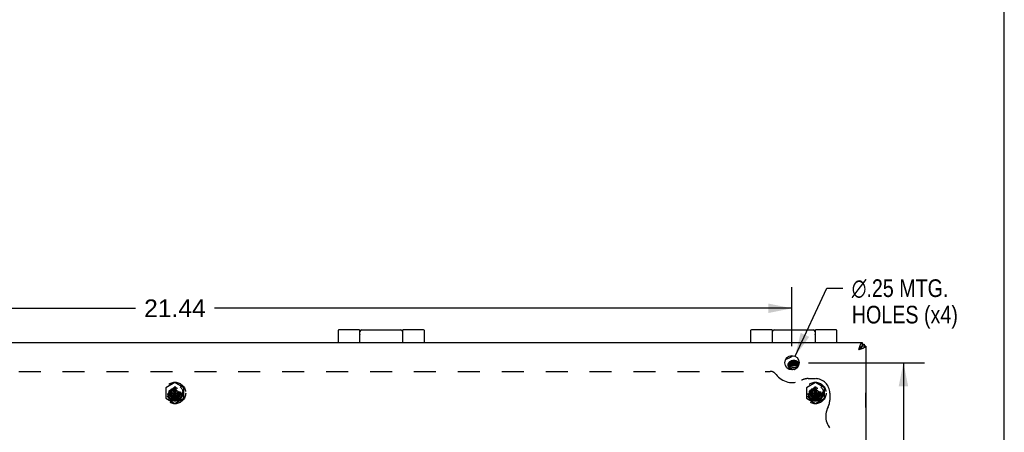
# Model space of a CAD drawing. Header units: inches. Extents: x 0 to 69.4, y 0 to 44.9.
# Tile 15 of 17: x 52.2 to 69.4, y 12.1 to 19.3. Entities that reach past the tile are written whole.
import ezdxf

# ---------------------------------------------------------------- set-up
doc = ezdxf.new("R2010")
doc.units = ezdxf.units.IN
doc.header["$LTSCALE"] = 3.814439
doc.header["$MEASUREMENT"] = 0
doc.linetypes.add('HIDDEN', pattern=[0.2, 0.1, -0.1])
doc.layers.get('0').update_dxf_attribs({"linetype": 'CONTINUOUS'})
for name, color, linetype in [('02___PRT_ALL_AXES', 7, 'CONTINUOUS'), ('06___PRT_ALL_SURFS', 7, 'CONTINUOUS'), ('DEFAULT_2', 8, 'HIDDEN'), ('DIMENSIONS', 7, 'CONTINUOUS')]:
    doc.layers.add(name, color=color, linetype=linetype)
doc.styles.get("Standard").update_dxf_attribs({"font": 'arial.ttf'})
doc.styles.add('TEXTSTYLE_1', font='gdt', dxfattribs={"width": 0.8})
doc.dimstyles.new('DIMSTYLE_1', dxfattribs={"dimtxt": 0.305971, "dimasz": 0.407961, "dimexe": 0.09, "dimexo": 0.07, "dimgap": 0.0375, "dimtad": 0, "dimtih": 1, "dimtoh": 1, "dimzin": 4, "dimdsep": 46, "dimtxsty": 'Standard', "dimblk": '_FILLED', "dimblk1": '_FILLED', "dimblk2": '_FILLED', "dimcen": 0.09, "dimazin": 1, "dimtfac": 1, "dimtofl": 0, "dimtmove": 0, "dimatfit": 3, "dimldrblk": '_FILLED', "dimfxl": 0, "dimtolj": 1, "dimtzin": 4, "dimarcsym": 0})
doc.dimstyles.new('DIMSTYLE_2', dxfattribs={"dimtxt": 0.305971, "dimasz": 0.407961, "dimexe": 0.09, "dimexo": 0.07, "dimgap": 0.09, "dimtad": 0, "dimtih": 1, "dimtoh": 1, "dimzin": 4, "dimdsep": 46, "dimtxsty": 'Standard', "dimblk": '_FILLED', "dimblk1": '_FILLED', "dimblk2": '_FILLED', "dimcen": 0.09, "dimazin": 1, "dimtfac": 1, "dimtofl": 0, "dimtmove": 0, "dimatfit": 1, "dimldrblk": '_FILLED', "dimfxl": 0, "dimtolj": 1, "dimtzin": 4, "dimarcsym": 0})

# ---------------------------------------------------------------- blocks, each defined once
blk = doc.blocks.new('_FILLED')
at = {"color": 0, "linetype": 'ByBlock'}
blk.add_solid([(0, 0), (-1, 0.2), (-1, -0.2)], dxfattribs=at)
blk = doc.blocks.new('*D11')
at = {"layer": 'DIMENSIONS', "color": 2, "linetype": 'Continuous'}
for p, q in [((44.227, 13.594), (44.227, 14.62)), ((65.665, 13.594), (65.665, 14.62)), ((44.227, 14.253), (54.259, 14.253)), ((65.665, 14.253), (55.634, 14.253))]:
    blk.add_line(p, q, dxfattribs=at)
at = {"layer": 'DIMENSIONS', "color": 2, "linetype": 'Continuous', "xscale": 0.4079614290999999, "yscale": 0.4079614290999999, "zscale": 0.4079614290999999, "rotation": 180}
blk.add_blockref('_FILLED', (44.227, 14.253), dxfattribs=at)
at = {"layer": 'DIMENSIONS', "color": 2, "linetype": 'Continuous', "xscale": 0.4079614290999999, "yscale": 0.4079614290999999, "zscale": 0.4079614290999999}
blk.add_blockref('_FILLED', (65.665, 14.253), dxfattribs=at)
at = {"layer": 'DIMENSIONS', "color": 2, "linetype": 'Continuous', "insert": (54.946, 14.406), "char_height": 0.306, "width": 1.06919, "attachment_point": 2, "line_spacing_factor": 0.9}
blk.add_mtext('21.44', dxfattribs=at)
blk = doc.blocks.new('*D12')
at = {"layer": 'DIMENSIONS', "color": 2, "linetype": 'Continuous'}
for p, q in [((65.951, 13.308), (67.968, 13.308)), ((67.601, 13.308), (67.601, 9.464)), ((67.601, 5.008), (67.601, 8.852)), ((65.951, 5.008), (67.968, 5.008))]:
    blk.add_line(p, q, dxfattribs=at)
at = {"layer": 'DIMENSIONS', "color": 2, "linetype": 'Continuous', "xscale": 0.4079614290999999, "yscale": 0.4079614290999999, "zscale": 0.4079614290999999}
for p, rotation in [((67.601, 13.308), 90), ((67.601, 5.008), 270)]:
    blk.add_blockref('_FILLED', p, dxfattribs=dict(at, rotation=rotation))
at = {"layer": 'DIMENSIONS', "color": 2, "linetype": 'Continuous', "insert": (67.601, 9.311), "char_height": 0.306, "width": 0.83147, "attachment_point": 2, "line_spacing_factor": 0.9}
blk.add_mtext('8.30', dxfattribs=at)
blk = doc.blocks.new('*D14')
at = {"layer": 'DIMENSIONS', "color": 2, "linetype": 'Continuous'}
for p, q in [((65.718, 13.421), (66.268, 14.602)), ((66.268, 14.602), (66.551, 14.602))]:
    blk.add_line(p, q, dxfattribs=at)
at = {"layer": 'DIMENSIONS', "color": 2, "linetype": 'Continuous', "xscale": 0.4079614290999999, "yscale": 0.4079614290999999, "zscale": 0.4079614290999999, "rotation": 245.0159855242}
blk.add_blockref('_FILLED', (65.718, 13.421), dxfattribs=at)
at = {"layer": 'DIMENSIONS', "color": 2, "linetype": 'Continuous', "insert": (66.704, 14.755), "char_height": 0.30597, "width": 2.30104, "attachment_point": 1, "line_spacing_factor": 0.9, "style": 'TEXTSTYLE_1'}
blk.add_mtext('{\\fgdt;n}\\fArial;.25 MTG.\\PHOLES (x4)', dxfattribs=at)

msp = doc.modelspace()

# ---------------------------------------------------------------- linework, layer by layer
at = {"color": 7, "linetype": 'Continuous'}
for p, q in [((69.3534, 0), (69.3534, 44.8758)), ((57.7797, 13.8655), (57.7797, 13.6581)), ((58.1547, 13.8785), (58.1547, 13.6581)), ((58.9047, 13.6581), (58.9047, 13.8785)), ((59.2797, 13.6581), (59.2797, 13.8655)), ((64.9464, 13.8655), (64.9464, 13.6581)), ((65.3214, 13.8785), (65.3214, 13.6581)), ((66.0714, 13.6581), (66.0714, 13.8785)), ((66.4464, 13.6581), (66.4464, 13.8655)), ((58.1597, 13.6581), (58.1597, 13.8485)), ((58.8997, 13.8485), (58.8997, 13.6581)), ((65.3264, 13.6581), (65.3264, 13.8485)), ((66.0664, 13.8485), (66.0664, 13.6581)), ((66.865, 13.5767), (66.8264, 13.5381)), ((66.8864, 13.6581), (66.8864, 13.5981)), ((66.8864, 13.6286), (66.9164, 13.6286)), ((66.9464, 13.5981), (66.8864, 13.5981)), ((65.6424, 13.1873), (65.6424, 13.1862)), ((65.6424, 13.1871), (65.6424, 13.1863)), ((65.6424, 13.1863), (65.6424, 13.1862)), ((65.6424, 13.1862), (65.6424, 13.1853)), ((65.6979, 13.2276), (65.6963, 13.2276)), ((66.9504, 12.7861), (66.9464, 12.7861)), ((66.9504, 12.5301), (66.9504, 12.7861)), ((66.9504, 12.5301), (66.9464, 12.5301))]:
    msp.add_line(p, q, dxfattribs=at)
at = {"color": 3, "linetype": 'Continuous'}
for p, q in [((43.0064, 13.6581), (66.8864, 13.6581)), ((66.9164, 13.6286), (66.9164, 13.5981)), ((66.9464, 13.5981), (66.9464, 4.7181))]:
    msp.add_line(p, q, dxfattribs=at)
at = {"color": 7, "linetype": 'Continuous'}
for points in [[(58.1547, 13.8086), (58.1548, 13.808), (58.1548, 13.8074), (58.1548, 13.8069), (58.1548, 13.8063), (58.1548, 13.8057), (58.1549, 13.8052), (58.1549, 13.8047), (58.155, 13.8042), (58.155, 13.8038), (58.1551, 13.8033), (58.1552, 13.8029), (58.1552, 13.8025), (58.1553, 13.8021), (58.1554, 13.8018), (58.1555, 13.8014), (58.1556, 13.8011), (58.1556, 13.8007), (58.1557, 13.8004), (58.1558, 13.8001), (58.1559, 13.7998), (58.156, 13.7996), (58.1561, 13.7993), (58.1562, 13.7991), (58.1563, 13.799)], [(58.9032, 13.799), (58.9032, 13.7991), (58.9033, 13.7993), (58.9035, 13.7996), (58.9035, 13.7998), (58.9036, 13.8001), (58.9037, 13.8004), (58.9038, 13.8007), (58.9039, 13.8011), (58.904, 13.8014), (58.9041, 13.8018), (58.9042, 13.8021), (58.9042, 13.8025), (58.9043, 13.8029), (58.9044, 13.8033), (58.9044, 13.8038), (58.9045, 13.8042), (58.9045, 13.8047), (58.9046, 13.8052), (58.9046, 13.8057), (58.9047, 13.8063), (58.9047, 13.8069), (58.9047, 13.8074), (58.9047, 13.808), (58.9047, 13.8086)], [(65.3214, 13.8086), (65.3214, 13.808), (65.3214, 13.8074), (65.3215, 13.8069), (65.3215, 13.8063), (65.3215, 13.8057), (65.3216, 13.8052), (65.3216, 13.8047), (65.3217, 13.8042), (65.3217, 13.8038), (65.3218, 13.8033), (65.3218, 13.8029), (65.3219, 13.8025), (65.322, 13.8021), (65.3221, 13.8018), (65.3221, 13.8014), (65.3222, 13.8011), (65.3223, 13.8007), (65.3224, 13.8004), (65.3225, 13.8001), (65.3226, 13.7998), (65.3227, 13.7996), (65.3228, 13.7993), (65.3229, 13.7991), (65.3229, 13.799)], [(66.0699, 13.799), (66.0699, 13.7991), (66.07, 13.7993), (66.0701, 13.7996), (66.0702, 13.7998), (66.0703, 13.8001), (66.0704, 13.8004), (66.0705, 13.8007), (66.0706, 13.8011), (66.0707, 13.8014), (66.0708, 13.8018), (66.0708, 13.8021), (66.0709, 13.8025), (66.071, 13.8029), (66.071, 13.8033), (66.0711, 13.8038), (66.0712, 13.8042), (66.0712, 13.8047), (66.0713, 13.8052), (66.0713, 13.8057), (66.0713, 13.8063), (66.0714, 13.8069), (66.0714, 13.8074), (66.0714, 13.808), (66.0714, 13.8086)], [(66.8264, 13.5381), (66.8316, 13.5414), (66.8368, 13.5448), (66.8419, 13.5481), (66.8469, 13.5514), (66.8518, 13.5548), (66.8564, 13.5581), (66.8608, 13.5614), (66.865, 13.5648), (66.8688, 13.5681), (66.8724, 13.5714), (66.8756, 13.5748), (66.8784, 13.5781), (66.8808, 13.5814), (66.8828, 13.5848), (66.8844, 13.5881), (66.8855, 13.5914), (66.8862, 13.5948), (66.8864, 13.5981)], [(66.8264, 13.5381), (66.8297, 13.5433), (66.8331, 13.5485), (66.8364, 13.5536), (66.8397, 13.5586), (66.8431, 13.5635), (66.8464, 13.5681), (66.8497, 13.5725), (66.8531, 13.5767), (66.8564, 13.5805), (66.8598, 13.5841), (66.8631, 13.5873), (66.8664, 13.5901), (66.8697, 13.5925), (66.8731, 13.5945), (66.8764, 13.5961), (66.8798, 13.5972), (66.8831, 13.5979), (66.8864, 13.5981)], [(66.8864, 13.5981), (66.8846, 13.5979), (66.8828, 13.5975), (66.881, 13.5967), (66.8793, 13.5956), (66.8775, 13.5942), (66.8757, 13.5925), (66.8739, 13.5905), (66.8721, 13.5882), (66.8703, 13.5857), (66.8685, 13.5829), (66.8668, 13.5799), (66.865, 13.5767)], [(66.8864, 13.5981), (66.8862, 13.5963), (66.8858, 13.5945), (66.885, 13.5927), (66.8839, 13.591), (66.8825, 13.5892), (66.8808, 13.5874), (66.8788, 13.5856), (66.8765, 13.5838), (66.874, 13.582), (66.8712, 13.5802), (66.8682, 13.5785), (66.865, 13.5767)], [(65.5563, 13.369), (65.5622, 13.3708), (65.5703, 13.3736), (65.5783, 13.3765), (65.5859, 13.3794), (65.5932, 13.3824), (65.6003, 13.3854), (65.6074, 13.3885), (65.6146, 13.3917), (65.6219, 13.3951), (65.6294, 13.3987), (65.6372, 13.4026), (65.6452, 13.4067), (65.6532, 13.4111), (65.6612, 13.4157), (65.6691, 13.4205), (65.6767, 13.4256), (65.684, 13.4308)], [(65.6964, 13.346), (65.6875, 13.3457), (65.6787, 13.3448), (65.67, 13.3434), (65.6615, 13.3413), (65.6532, 13.3387), (65.6453, 13.3355), (65.6378, 13.3319), (65.6307, 13.3277), (65.6242, 13.3231), (65.6181, 13.318), (65.6127, 13.3126), (65.608, 13.3068), (65.6039, 13.3008), (65.6005, 13.2945), (65.5978, 13.2879), (65.5959, 13.2813), (65.5947, 13.2745), (65.5944, 13.2677), (65.5948, 13.2609), (65.596, 13.2541), (65.5979, 13.2474), (65.6006, 13.2409), (65.6041, 13.2346), (65.6082, 13.2286), (65.613, 13.2228), (65.6184, 13.2174), (65.6188, 13.2172)], [(65.6964, 13.3439), (65.689, 13.3437), (65.6816, 13.3429), (65.6744, 13.3417), (65.6673, 13.34), (65.6604, 13.3378), (65.6538, 13.3352), (65.6476, 13.3321), (65.6417, 13.3287), (65.6362, 13.3248), (65.6312, 13.3206), (65.6267, 13.3161), (65.6227, 13.3113), (65.6193, 13.3062), (65.6165, 13.301), (65.6143, 13.2955), (65.6127, 13.29), (65.6117, 13.2844), (65.6114, 13.2788)], [(65.6956, 13.3439), (65.6936, 13.3438), (65.6916, 13.3436), (65.6896, 13.3434), (65.6876, 13.3432), (65.6856, 13.3429), (65.6836, 13.3426), (65.6816, 13.3422), (65.6796, 13.3418), (65.6777, 13.3414), (65.6757, 13.3409), (65.6738, 13.3404), (65.6719, 13.3398), (65.67, 13.3392), (65.6681, 13.3386), (65.6662, 13.3379), (65.6644, 13.3372), (65.6626, 13.3365), (65.6608, 13.3357), (65.659, 13.3349), (65.6573, 13.334), (65.6555, 13.3331), (65.6538, 13.3322), (65.6522, 13.3313), (65.6505, 13.3303), (65.6489, 13.3292), (65.6473, 13.3282), (65.6458, 13.3271), (65.6443, 13.326), (65.6428, 13.3249)], [(65.79, 13.2988), (65.7887, 13.3012), (65.7846, 13.3072), (65.7798, 13.3129), (65.7744, 13.3183), (65.7683, 13.3233), (65.7617, 13.3279), (65.7546, 13.3321), (65.7469, 13.3358), (65.739, 13.3389), (65.7307, 13.3415), (65.7222, 13.3435), (65.7136, 13.3449), (65.705, 13.3458), (65.6964, 13.346)], [(65.7614, 13.3208), (65.7563, 13.325), (65.7508, 13.3289), (65.7449, 13.3323), (65.7385, 13.3354), (65.7319, 13.338), (65.725, 13.3402), (65.7179, 13.3418), (65.7107, 13.343), (65.7036, 13.3437), (65.6964, 13.3439)], [(65.6114, 13.2788), (65.6118, 13.273), (65.6127, 13.2673), (65.6144, 13.2618), (65.6166, 13.2564), (65.619, 13.252)], [(65.6428, 13.3249), (65.6414, 13.3237), (65.64, 13.3225), (65.6386, 13.3213), (65.6373, 13.32), (65.636, 13.3187), (65.6348, 13.3174), (65.6336, 13.3161), (65.6324, 13.3148), (65.6313, 13.3134), (65.6302, 13.312), (65.6292, 13.3106), (65.6282, 13.3091), (65.6273, 13.3077), (65.6264, 13.3062), (65.6255, 13.3047), (65.6247, 13.3032), (65.624, 13.3017), (65.6233, 13.3002), (65.6226, 13.2986), (65.622, 13.297), (65.6215, 13.2955), (65.621, 13.2939), (65.6205, 13.2923), (65.6201, 13.2907), (65.6198, 13.2891), (65.6195, 13.2875), (65.6192, 13.2858), (65.619, 13.2842), (65.6189, 13.2826), (65.6188, 13.281), (65.6187, 13.2793), (65.6187, 13.2777), (65.6188, 13.2761), (65.6189, 13.2745), (65.6191, 13.2728), (65.6193, 13.2712), (65.6195, 13.2696), (65.6198, 13.2682)], [(65.6191, 13.3058), (65.619, 13.3053), (65.6189, 13.3037), (65.6188, 13.3021), (65.6187, 13.3004), (65.6187, 13.2988), (65.6188, 13.2972), (65.6189, 13.2955), (65.6191, 13.2939), (65.6193, 13.2923), (65.6196, 13.2907), (65.6198, 13.2894)], [(65.6415, 13.3026), (65.6401, 13.3014), (65.6387, 13.3002), (65.6374, 13.2989), (65.6361, 13.2976), (65.6349, 13.2963), (65.6337, 13.295), (65.6325, 13.2936), (65.6314, 13.2923), (65.6303, 13.2909), (65.6293, 13.2895), (65.6283, 13.288), (65.6273, 13.2866), (65.6264, 13.2851), (65.6256, 13.2836), (65.6248, 13.2821), (65.624, 13.2806), (65.6233, 13.2791), (65.6227, 13.2775), (65.6221, 13.2759), (65.6215, 13.2744), (65.621, 13.2728), (65.6205, 13.2712), (65.6201, 13.2696), (65.6198, 13.268), (65.6195, 13.2664), (65.6192, 13.2648), (65.619, 13.2631), (65.6189, 13.2615), (65.6188, 13.2599), (65.6187, 13.2583), (65.6187, 13.2566), (65.6188, 13.255), (65.6189, 13.2534), (65.6191, 13.2517), (65.6193, 13.2501), (65.6195, 13.2485), (65.6198, 13.247)], [(65.7235, 13.299), (65.7216, 13.2994), (65.7197, 13.2998), (65.7178, 13.3002), (65.7159, 13.3005), (65.7139, 13.3008), (65.7119, 13.301), (65.71, 13.3012), (65.708, 13.3014), (65.706, 13.3015), (65.704, 13.3016), (65.702, 13.3016), (65.7, 13.3016), (65.698, 13.3016), (65.696, 13.3015), (65.6939, 13.3014), (65.6919, 13.3012), (65.6899, 13.301), (65.6879, 13.3008), (65.6859, 13.3005), (65.6839, 13.3002), (65.682, 13.2998), (65.68, 13.2995), (65.678, 13.299), (65.6761, 13.2985), (65.6742, 13.298), (65.6722, 13.2975), (65.6703, 13.2969), (65.6684, 13.2963), (65.6666, 13.2956), (65.6647, 13.2949), (65.6629, 13.2942), (65.6611, 13.2934), (65.6593, 13.2926), (65.6576, 13.2917), (65.6558, 13.2909), (65.6541, 13.2899), (65.6525, 13.289), (65.6508, 13.288), (65.6492, 13.287), (65.6476, 13.286), (65.6461, 13.2849), (65.6445, 13.2838), (65.6431, 13.2826), (65.6416, 13.2815), (65.6402, 13.2803), (65.6388, 13.2791), (65.6375, 13.2778), (65.6362, 13.2765), (65.635, 13.2752), (65.6338, 13.2739), (65.6326, 13.2726), (65.6315, 13.2712), (65.6304, 13.2698), (65.6293, 13.2684), (65.6284, 13.2669), (65.6274, 13.2655), (65.6265, 13.264), (65.6257, 13.2625), (65.6248, 13.261), (65.6241, 13.2595), (65.6234, 13.258), (65.6227, 13.2564), (65.6221, 13.2549), (65.6215, 13.2533), (65.621, 13.2517), (65.6206, 13.2501), (65.6202, 13.2485), (65.6198, 13.2469), (65.6195, 13.2453), (65.6192, 13.2437), (65.619, 13.242), (65.6189, 13.2404), (65.6188, 13.2388), (65.6187, 13.2372), (65.6187, 13.2355), (65.6188, 13.2339), (65.6189, 13.2323), (65.619, 13.2306), (65.6192, 13.229), (65.6195, 13.2274), (65.6198, 13.2258), (65.6198, 13.2257)], [(65.7214, 13.2782), (65.7195, 13.2786), (65.7175, 13.279), (65.7156, 13.2793), (65.7136, 13.2796), (65.7117, 13.2798), (65.7097, 13.28), (65.7077, 13.2802), (65.7057, 13.2803), (65.7037, 13.2804), (65.7017, 13.2804), (65.6997, 13.2804), (65.6977, 13.2804), (65.6957, 13.2803), (65.6937, 13.2802), (65.6917, 13.28), (65.6897, 13.2798), (65.6877, 13.2795), (65.6857, 13.2793), (65.6837, 13.2789), (65.6817, 13.2786), (65.6797, 13.2782), (65.6778, 13.2777), (65.6758, 13.2773), (65.6739, 13.2767), (65.672, 13.2762), (65.6701, 13.2756), (65.6682, 13.275), (65.6663, 13.2743), (65.6645, 13.2736), (65.6627, 13.2728), (65.6609, 13.2721), (65.6591, 13.2713), (65.6573, 13.2704), (65.6556, 13.2695), (65.6539, 13.2686), (65.6522, 13.2677), (65.6506, 13.2667), (65.649, 13.2656), (65.6474, 13.2646), (65.6459, 13.2635), (65.6443, 13.2624), (65.6429, 13.2613), (65.6414, 13.2601), (65.64, 13.2589), (65.6387, 13.2577), (65.6373, 13.2564), (65.636, 13.2551), (65.6348, 13.2538), (65.6336, 13.2525), (65.6324, 13.2512), (65.6313, 13.2498), (65.6302, 13.2484), (65.6292, 13.247), (65.6282, 13.2455), (65.6273, 13.2441), (65.6264, 13.2426), (65.6255, 13.2411), (65.6247, 13.2396), (65.624, 13.2381), (65.6233, 13.2365), (65.6226, 13.235), (65.622, 13.2334), (65.6215, 13.2319), (65.621, 13.2303), (65.6205, 13.2287), (65.6201, 13.2271), (65.6198, 13.2255), (65.6195, 13.2239), (65.6192, 13.2222), (65.619, 13.2206), (65.6189, 13.219), (65.6188, 13.2174), (65.6187, 13.2157), (65.6187, 13.2141), (65.6188, 13.2125), (65.6189, 13.2108), (65.6191, 13.2092), (65.6193, 13.2076), (65.6195, 13.206), (65.6198, 13.2045)], [(65.7192, 13.2575), (65.7173, 13.2578), (65.7153, 13.2581), (65.7134, 13.2584), (65.7114, 13.2586), (65.7094, 13.2588), (65.7074, 13.259), (65.7055, 13.2591), (65.7035, 13.2592), (65.7014, 13.2592), (65.6994, 13.2592), (65.6974, 13.2591), (65.6954, 13.2591), (65.6934, 13.2589), (65.6914, 13.2588), (65.6894, 13.2585), (65.6874, 13.2583), (65.6854, 13.258), (65.6834, 13.2577), (65.6814, 13.2573), (65.6795, 13.2569), (65.6775, 13.2565), (65.6756, 13.256), (65.6736, 13.2555), (65.6717, 13.2549), (65.6698, 13.2543), (65.6679, 13.2537), (65.6661, 13.253), (65.6642, 13.2523), (65.6624, 13.2515), (65.6606, 13.2508), (65.6588, 13.2499), (65.6571, 13.2491), (65.6554, 13.2482), (65.6537, 13.2473), (65.652, 13.2463), (65.6504, 13.2453), (65.6488, 13.2443), (65.6472, 13.2432), (65.6457, 13.2422), (65.6442, 13.241), (65.6427, 13.2399), (65.6412, 13.2387), (65.6398, 13.2375), (65.6385, 13.2363), (65.6372, 13.235), (65.6359, 13.2338), (65.6346, 13.2325), (65.6334, 13.2311), (65.6323, 13.2298), (65.6312, 13.2284), (65.6301, 13.227), (65.6291, 13.2256), (65.6281, 13.2241), (65.6272, 13.2227), (65.6263, 13.2212), (65.6254, 13.2197), (65.6246, 13.2182), (65.6239, 13.2167), (65.6232, 13.2151), (65.6226, 13.2136), (65.622, 13.212), (65.6214, 13.2104), (65.6209, 13.2089), (65.6205, 13.2073), (65.6201, 13.2057), (65.6197, 13.204), (65.6194, 13.2024), (65.6192, 13.2008), (65.619, 13.1992), (65.6188, 13.1976), (65.6188, 13.1959), (65.6187, 13.1943), (65.6187, 13.1927), (65.6188, 13.1922)], [(65.6365, 13.1865), (65.6366, 13.1871), (65.6369, 13.1883), (65.6372, 13.1895), (65.6376, 13.1907), (65.638, 13.1919), (65.6384, 13.1931), (65.6389, 13.1942), (65.6394, 13.1954), (65.6399, 13.1965), (65.6405, 13.1976), (65.6412, 13.1987), (65.6419, 13.1998)], [(65.7727, 13.2576), (65.7729, 13.2582), (65.7732, 13.2597), (65.7735, 13.2611), (65.7737, 13.2625), (65.7739, 13.264), (65.774, 13.2654), (65.7741, 13.2669), (65.7741, 13.2683), (65.7741, 13.2698), (65.774, 13.2713), (65.7738, 13.2727), (65.7737, 13.2742), (65.7734, 13.2756), (65.7731, 13.277), (65.7728, 13.2785), (65.7724, 13.2799), (65.772, 13.2813), (65.7715, 13.2827), (65.7709, 13.2841), (65.7703, 13.2855), (65.7697, 13.2869), (65.769, 13.2883), (65.7683, 13.2896), (65.7675, 13.291), (65.7667, 13.2923), (65.7658, 13.2936), (65.7648, 13.2949), (65.7639, 13.2961), (65.7629, 13.2974), (65.7618, 13.2986), (65.7607, 13.2998), (65.7595, 13.301), (65.7583, 13.3022), (65.7571, 13.3033), (65.7558, 13.3044), (65.7545, 13.3055), (65.7532, 13.3065), (65.7518, 13.3076), (65.7503, 13.3086), (65.7489, 13.3095), (65.7474, 13.3105), (65.7458, 13.3114), (65.7443, 13.3123), (65.7427, 13.3131), (65.741, 13.314), (65.7394, 13.3147), (65.7377, 13.3155), (65.736, 13.3162), (65.7342, 13.3169), (65.7325, 13.3175), (65.7307, 13.3182), (65.7288, 13.3187), (65.727, 13.3193), (65.7252, 13.3198), (65.7233, 13.3202), (65.7214, 13.3207), (65.7195, 13.3211), (65.7175, 13.3214), (65.7156, 13.3217), (65.7137, 13.322), (65.7117, 13.3222), (65.7097, 13.3224), (65.7077, 13.3226), (65.7057, 13.3227), (65.7037, 13.3228), (65.7017, 13.3228), (65.6997, 13.3228), (65.6977, 13.3228), (65.6957, 13.3227), (65.6937, 13.3226), (65.6917, 13.3224), (65.6897, 13.3222), (65.6877, 13.322), (65.6857, 13.3217), (65.6837, 13.3214), (65.6817, 13.321), (65.6798, 13.3206), (65.6778, 13.3202), (65.6759, 13.3197), (65.6739, 13.3192), (65.672, 13.3186), (65.6701, 13.318), (65.6682, 13.3174), (65.6664, 13.3167), (65.6645, 13.316), (65.6627, 13.3153), (65.6609, 13.3145), (65.6591, 13.3137), (65.6574, 13.3129), (65.6557, 13.312), (65.654, 13.3111), (65.6523, 13.3101), (65.6506, 13.3091), (65.649, 13.3081), (65.6475, 13.3071), (65.6459, 13.306), (65.6444, 13.3049), (65.6429, 13.3037), (65.6415, 13.3026)], [(65.6419, 13.1998), (65.6426, 13.2009), (65.6433, 13.2019), (65.6441, 13.2029), (65.6449, 13.204), (65.6457, 13.2049), (65.6466, 13.2059), (65.6475, 13.2068), (65.6485, 13.2078), (65.6494, 13.2087), (65.6504, 13.2095), (65.6515, 13.2104), (65.6525, 13.2112), (65.6536, 13.212), (65.6547, 13.2128), (65.6558, 13.2135)], [(65.6567, 13.2142), (65.6557, 13.2134), (65.6547, 13.2125), (65.6538, 13.2116), (65.6529, 13.2107), (65.652, 13.2098), (65.6512, 13.2088), (65.6504, 13.2079), (65.6496, 13.2069), (65.6489, 13.2059), (65.6482, 13.2049), (65.6476, 13.2038), (65.647, 13.2028), (65.6464, 13.2018), (65.6458, 13.2007), (65.6453, 13.1996), (65.6449, 13.1985), (65.6444, 13.1975), (65.6441, 13.1964), (65.6437, 13.1952), (65.6434, 13.1941), (65.6431, 13.193), (65.6429, 13.1919), (65.6427, 13.1907), (65.6426, 13.1896), (65.6425, 13.1885), (65.6424, 13.1873)], [(65.6436, 13.195), (65.6433, 13.1939), (65.6431, 13.1927), (65.6428, 13.1916), (65.6427, 13.1904), (65.6425, 13.1892), (65.6424, 13.1881), (65.6424, 13.1871)], [(65.6558, 13.2135), (65.6549, 13.2126), (65.6539, 13.2117), (65.653, 13.2108), (65.6521, 13.2099), (65.6512, 13.2089), (65.6504, 13.2079), (65.6496, 13.2069), (65.6489, 13.2059), (65.6482, 13.2049), (65.6475, 13.2038), (65.6469, 13.2027), (65.6463, 13.2017), (65.6458, 13.2006), (65.6453, 13.1995), (65.6448, 13.1984), (65.6444, 13.1973), (65.644, 13.1961), (65.6436, 13.195)], [(65.6774, 13.2266), (65.6766, 13.2263), (65.6752, 13.2257), (65.6738, 13.2252), (65.6724, 13.2246), (65.6711, 13.224), (65.6698, 13.2233), (65.6685, 13.2227), (65.6672, 13.222), (65.6659, 13.2212), (65.6647, 13.2205), (65.6635, 13.2197), (65.6623, 13.2189), (65.6612, 13.218), (65.6601, 13.2172), (65.659, 13.2163), (65.6579, 13.2154), (65.6568, 13.2145), (65.6558, 13.2135)], [(65.6669, 13.2208), (65.6656, 13.2202), (65.6644, 13.2195), (65.6632, 13.2188), (65.6621, 13.2181), (65.6609, 13.2174), (65.6598, 13.2166), (65.6588, 13.2158), (65.6577, 13.215), (65.6567, 13.2142)], [(65.6963, 13.2276), (65.6948, 13.2276), (65.6933, 13.2275), (65.6918, 13.2274), (65.6903, 13.2273), (65.6888, 13.2272), (65.6873, 13.227), (65.6858, 13.2268), (65.6843, 13.2265), (65.6828, 13.2262), (65.6813, 13.2259), (65.6799, 13.2256), (65.6785, 13.2252), (65.677, 13.2248), (65.6756, 13.2244), (65.6742, 13.2239), (65.6728, 13.2234), (65.6715, 13.2229), (65.6701, 13.2224), (65.6688, 13.2218), (65.6675, 13.2212), (65.6663, 13.2205)], [(65.6663, 13.2205), (65.6674, 13.2213), (65.6685, 13.222), (65.6697, 13.2228), (65.6709, 13.2234), (65.6721, 13.2241), (65.6734, 13.2248), (65.6747, 13.2254), (65.676, 13.226), (65.6773, 13.2265)], [(65.6964, 13.2276), (65.6949, 13.2275), (65.6934, 13.2275), (65.6919, 13.2274), (65.6905, 13.2273), (65.689, 13.2272), (65.6875, 13.227), (65.6861, 13.2268), (65.6846, 13.2266), (65.6832, 13.2263), (65.6817, 13.226), (65.6803, 13.2257), (65.6789, 13.2253), (65.6775, 13.2249), (65.6761, 13.2245), (65.6747, 13.2241), (65.6734, 13.2236), (65.672, 13.2231), (65.6707, 13.2226), (65.6694, 13.222), (65.6681, 13.2214), (65.6669, 13.2208)], [(65.6757, 13.1836), (65.6756, 13.1839), (65.6755, 13.1845), (65.6755, 13.185), (65.6754, 13.1856), (65.6754, 13.1862), (65.6754, 13.1868), (65.6755, 13.1873), (65.6755, 13.1879), (65.6756, 13.1885), (65.6757, 13.1891), (65.6759, 13.1896), (65.6761, 13.1902), (65.6763, 13.1907), (65.6765, 13.1913), (65.6767, 13.1918), (65.677, 13.1924), (65.6773, 13.1929), (65.6776, 13.1934), (65.678, 13.1939), (65.6783, 13.1944), (65.6787, 13.1949), (65.6792, 13.1954), (65.6796, 13.1958), (65.6801, 13.1963), (65.6805, 13.1967), (65.681, 13.1972), (65.6816, 13.1976), (65.6821, 13.198), (65.6827, 13.1984), (65.6832, 13.1987), (65.6838, 13.1991), (65.6844, 13.1994), (65.6851, 13.1997), (65.6857, 13.2), (65.6863, 13.2003), (65.687, 13.2006), (65.6877, 13.2008), (65.6884, 13.2011), (65.6891, 13.2013), (65.6898, 13.2015), (65.6905, 13.2016), (65.6912, 13.2018), (65.6919, 13.2019), (65.6927, 13.202), (65.6934, 13.2021), (65.6942, 13.2022), (65.6949, 13.2022), (65.6957, 13.2023), (65.6964, 13.2023)], [(65.6773, 13.2265), (65.6787, 13.2271), (65.68, 13.2276), (65.6814, 13.2281), (65.6829, 13.2286), (65.6843, 13.229), (65.6858, 13.2294), (65.6873, 13.2298), (65.6888, 13.2301), (65.6903, 13.2304), (65.6918, 13.2307), (65.6934, 13.2309), (65.6949, 13.2311), (65.6965, 13.2313), (65.6981, 13.2315), (65.6997, 13.2316), (65.7013, 13.2317), (65.7029, 13.2317), (65.7045, 13.2318), (65.7061, 13.2317), (65.7077, 13.2317), (65.7093, 13.2316), (65.711, 13.2315), (65.7126, 13.2314), (65.7142, 13.2312), (65.7158, 13.231), (65.7174, 13.2307), (65.719, 13.2304), (65.7206, 13.2301), (65.7222, 13.2297), (65.7238, 13.2294), (65.7254, 13.2289), (65.727, 13.2285), (65.7285, 13.228), (65.7301, 13.2275), (65.7316, 13.2269), (65.7331, 13.2263), (65.7346, 13.2257), (65.7361, 13.2251), (65.7375, 13.2244), (65.7389, 13.2237), (65.7404, 13.2229), (65.7417, 13.2222), (65.7431, 13.2214), (65.7444, 13.2205), (65.7458, 13.2197), (65.747, 13.2188), (65.7483, 13.2179), (65.7495, 13.2169), (65.7502, 13.2163)], [(65.6819, 13.1842), (65.6819, 13.1843), (65.6816, 13.1847), (65.6814, 13.1851), (65.6812, 13.1855), (65.6811, 13.186), (65.6809, 13.1864), (65.6808, 13.1868), (65.6807, 13.1872), (65.6806, 13.1877), (65.6805, 13.1881), (65.6804, 13.1885), (65.6804, 13.189), (65.6804, 13.1894), (65.6804, 13.1898), (65.6804, 13.1903), (65.6805, 13.1907), (65.6806, 13.1912), (65.6807, 13.1916), (65.6808, 13.192), (65.6809, 13.1924), (65.6811, 13.1929), (65.6812, 13.1933), (65.6814, 13.1937), (65.6816, 13.1941), (65.6819, 13.1945), (65.6821, 13.1949), (65.6824, 13.1953), (65.6826, 13.1957), (65.6829, 13.196), (65.6833, 13.1964), (65.6836, 13.1968), (65.6839, 13.1971), (65.6843, 13.1974), (65.6847, 13.1978), (65.6851, 13.1981), (65.6855, 13.1984), (65.6859, 13.1987), (65.6864, 13.199), (65.6868, 13.1992), (65.6873, 13.1995), (65.6878, 13.1997), (65.6882, 13.2), (65.6887, 13.2002), (65.6892, 13.2004), (65.6898, 13.2006), (65.6903, 13.2007), (65.6908, 13.2009), (65.6914, 13.201), (65.6919, 13.2012), (65.6925, 13.2013), (65.693, 13.2014), (65.6936, 13.2015), (65.6941, 13.2015), (65.6947, 13.2016), (65.6953, 13.2016), (65.6958, 13.2017), (65.6964, 13.2017)], [(65.7307, 13.2181), (65.7296, 13.2188), (65.7284, 13.2195), (65.7272, 13.2202), (65.7259, 13.2208), (65.7247, 13.2214), (65.7234, 13.222), (65.7221, 13.2226), (65.7208, 13.2231), (65.7195, 13.2236), (65.7181, 13.2241), (65.7167, 13.2245), (65.7153, 13.2249), (65.7139, 13.2253), (65.7125, 13.2257), (65.7111, 13.226), (65.7097, 13.2263), (65.7082, 13.2266), (65.7068, 13.2268), (65.7053, 13.227), (65.7038, 13.2272), (65.7023, 13.2273), (65.7009, 13.2274), (65.6994, 13.2275), (65.6979, 13.2275), (65.6964, 13.2276)], [(65.6964, 13.2023), (65.6972, 13.2023), (65.6979, 13.2022), (65.6987, 13.2022), (65.6994, 13.2021), (65.7001, 13.202), (65.7009, 13.2019), (65.7016, 13.2018), (65.7023, 13.2016), (65.703, 13.2015), (65.7037, 13.2013), (65.7044, 13.2011), (65.7051, 13.2008), (65.7058, 13.2006), (65.7065, 13.2003), (65.7071, 13.2), (65.7078, 13.1997), (65.7084, 13.1994), (65.709, 13.1991), (65.7096, 13.1987), (65.7102, 13.1984), (65.7107, 13.198), (65.7113, 13.1976), (65.7118, 13.1972), (65.7123, 13.1967), (65.7128, 13.1963), (65.7132, 13.1958), (65.7137, 13.1954), (65.7141, 13.1949), (65.7145, 13.1944), (65.7148, 13.1939), (65.7152, 13.1934)], [(65.6964, 13.2017), (65.697, 13.2017), (65.6975, 13.2016), (65.6981, 13.2016), (65.6987, 13.2015), (65.6992, 13.2015), (65.6998, 13.2014), (65.7004, 13.2013), (65.7009, 13.2012), (65.7015, 13.201), (65.702, 13.2009), (65.7025, 13.2007), (65.7031, 13.2006), (65.7036, 13.2004), (65.7041, 13.2002), (65.7046, 13.2), (65.7051, 13.1997), (65.7055, 13.1995), (65.706, 13.1992), (65.7064, 13.199), (65.7069, 13.1987), (65.7073, 13.1984), (65.7077, 13.1981), (65.7081, 13.1978), (65.7085, 13.1974), (65.7089, 13.1971), (65.7092, 13.1968), (65.7095, 13.1964), (65.7099, 13.196), (65.7102, 13.1957), (65.7104, 13.1953), (65.7107, 13.1949), (65.711, 13.1945), (65.7112, 13.1941), (65.7114, 13.1937), (65.7116, 13.1933), (65.7118, 13.1929), (65.7119, 13.1924), (65.712, 13.1922)], [(65.7415, 13.209), (65.7414, 13.2091), (65.7405, 13.2101), (65.7396, 13.211), (65.7387, 13.2119), (65.7377, 13.2128), (65.7367, 13.2137), (65.7357, 13.2146), (65.7347, 13.2154), (65.7336, 13.2162), (65.7325, 13.217), (65.7313, 13.2178), (65.7301, 13.2185), (65.7289, 13.2192), (65.7277, 13.2199), (65.7265, 13.2206), (65.7252, 13.2212), (65.7239, 13.2218), (65.7226, 13.2224), (65.7212, 13.2229), (65.7199, 13.2235), (65.7185, 13.2239), (65.7171, 13.2244), (65.7157, 13.2248), (65.7143, 13.2252), (65.7128, 13.2256), (65.7114, 13.226), (65.7099, 13.2263), (65.7084, 13.2265), (65.7069, 13.2268), (65.7054, 13.227), (65.7039, 13.2272), (65.7024, 13.2273), (65.7009, 13.2274), (65.6994, 13.2275), (65.6979, 13.2276)], [(65.7644, 13.2318), (65.7638, 13.2326), (65.7627, 13.2339), (65.7617, 13.2351), (65.7606, 13.2363), (65.7594, 13.2375), (65.7582, 13.2386), (65.757, 13.2398), (65.7557, 13.2409), (65.7544, 13.242), (65.753, 13.243), (65.7516, 13.2441), (65.7502, 13.2451), (65.7487, 13.246), (65.7472, 13.247), (65.7456, 13.2479), (65.7441, 13.2488), (65.7425, 13.2496), (65.7408, 13.2504), (65.7392, 13.2512), (65.7375, 13.2519), (65.7358, 13.2527), (65.734, 13.2533), (65.7322, 13.254), (65.7304, 13.2546), (65.7286, 13.2552), (65.7268, 13.2557), (65.7249, 13.2562), (65.723, 13.2567), (65.7211, 13.2571), (65.7192, 13.2575)], [(65.7711, 13.2414), (65.7709, 13.2417), (65.7704, 13.2431), (65.7697, 13.2444), (65.769, 13.2458), (65.7683, 13.2472), (65.7675, 13.2485), (65.7667, 13.2498), (65.7658, 13.2511), (65.7649, 13.2524), (65.7639, 13.2537), (65.7629, 13.2549), (65.7618, 13.2562), (65.7607, 13.2574), (65.7596, 13.2586), (65.7584, 13.2597), (65.7571, 13.2608), (65.7558, 13.262), (65.7545, 13.263), (65.7532, 13.2641), (65.7518, 13.2651), (65.7504, 13.2661), (65.7489, 13.2671), (65.7474, 13.2681), (65.7458, 13.269), (65.7443, 13.2699), (65.7427, 13.2707), (65.741, 13.2715), (65.7394, 13.2723), (65.7377, 13.2731), (65.736, 13.2738), (65.7342, 13.2745), (65.7325, 13.2751), (65.7307, 13.2757), (65.7288, 13.2763), (65.727, 13.2769), (65.7251, 13.2774), (65.7233, 13.2778), (65.7214, 13.2782)], [(65.7741, 13.2464), (65.7741, 13.247), (65.7741, 13.2485), (65.774, 13.2499), (65.7739, 13.2514), (65.7737, 13.2528), (65.7734, 13.2543), (65.7732, 13.2557), (65.7728, 13.2572), (65.7724, 13.2586), (65.772, 13.26), (65.7715, 13.2614), (65.771, 13.2628), (65.7704, 13.2642), (65.7698, 13.2656), (65.7691, 13.2669), (65.7683, 13.2683), (65.7675, 13.2696), (65.7667, 13.271), (65.7658, 13.2723), (65.7649, 13.2736), (65.7639, 13.2748), (65.7629, 13.2761), (65.7619, 13.2773), (65.7608, 13.2785), (65.7596, 13.2797), (65.7584, 13.2809), (65.7572, 13.282), (65.7559, 13.2831), (65.7546, 13.2842), (65.7533, 13.2852), (65.7519, 13.2863), (65.7505, 13.2873), (65.749, 13.2883), (65.7475, 13.2892), (65.746, 13.2901), (65.7444, 13.291), (65.7428, 13.2919), (65.7412, 13.2927), (65.7395, 13.2935), (65.7378, 13.2942), (65.7361, 13.2949), (65.7344, 13.2956), (65.7326, 13.2963), (65.7308, 13.2969), (65.729, 13.2975), (65.7272, 13.298), (65.7253, 13.2985), (65.7235, 13.299)], [(65.7415, 13.209), (65.7408, 13.2098), (65.7399, 13.2107), (65.739, 13.2116), (65.7381, 13.2125), (65.7371, 13.2134), (65.7361, 13.2142), (65.7351, 13.215), (65.7341, 13.2158), (65.733, 13.2166), (65.7319, 13.2174), (65.7307, 13.2181)], [(65.7727, 13.2788), (65.7729, 13.2795), (65.7732, 13.281), (65.7735, 13.2824), (65.7737, 13.2839), (65.7739, 13.2853), (65.774, 13.2868), (65.7741, 13.2882), (65.7741, 13.2897), (65.7741, 13.2911), (65.774, 13.2926), (65.7738, 13.294), (65.7736, 13.2955), (65.7734, 13.2969), (65.7731, 13.2984), (65.7728, 13.2998), (65.7724, 13.3012), (65.7719, 13.3026), (65.7714, 13.304), (65.7709, 13.3054), (65.7703, 13.3068), (65.7697, 13.3082), (65.769, 13.3096), (65.7682, 13.3109), (65.7674, 13.3123), (65.7666, 13.3136), (65.7657, 13.3149), (65.7648, 13.3162), (65.7638, 13.3174), (65.7628, 13.3187), (65.7617, 13.3199), (65.7606, 13.3211), (65.7594, 13.3223), (65.7585, 13.3232)], [(65.7814, 13.2788), (65.7811, 13.2847), (65.7801, 13.2903), (65.7784, 13.2959), (65.7762, 13.3013), (65.7733, 13.3065), (65.7699, 13.3116), (65.7659, 13.3163), (65.7614, 13.3208)], [(65.7727, 13.3), (65.7729, 13.3009), (65.7732, 13.3023), (65.7735, 13.3037), (65.7737, 13.3052), (65.7738, 13.3057)], [(65.7738, 13.2519), (65.7763, 13.2567), (65.7786, 13.2621), (65.7801, 13.2677), (65.7811, 13.2733), (65.7814, 13.2788)]]:
    msp.add_lwpolyline(points, dxfattribs=at)
at = {"color": 3, "linetype": 'Continuous'}
for points in [[(66.8264, 13.5381), (66.8289, 13.5459), (66.8314, 13.5537), (66.8339, 13.5615), (66.8364, 13.5691), (66.8389, 13.5767), (66.8414, 13.5841), (66.8439, 13.5912), (66.8464, 13.5981), (66.8489, 13.6047), (66.8514, 13.6111), (66.8539, 13.6172), (66.8564, 13.623), (66.8589, 13.6283), (66.8614, 13.6333), (66.8639, 13.6379), (66.8664, 13.642), (66.8689, 13.6457), (66.8714, 13.6489), (66.8739, 13.6517), (66.8764, 13.654), (66.8789, 13.6558), (66.8814, 13.6571), (66.8839, 13.6579), (66.8864, 13.6581)], [(66.8264, 13.5381), (66.8342, 13.5406), (66.842, 13.5431), (66.8498, 13.5456), (66.8575, 13.5481), (66.865, 13.5506), (66.8724, 13.5531), (66.8795, 13.5556), (66.8864, 13.5581), (66.893, 13.5606), (66.8994, 13.5631), (66.9055, 13.5656), (66.9113, 13.5681), (66.9166, 13.5706), (66.9216, 13.5731), (66.9262, 13.5756), (66.9303, 13.5781), (66.934, 13.5806), (66.9372, 13.5831), (66.94, 13.5856), (66.9423, 13.5881), (66.9441, 13.5906), (66.9454, 13.5931), (66.9462, 13.5956), (66.9464, 13.5981)]]:
    msp.add_lwpolyline(points, dxfattribs=at)
at = {"color": 7, "linetype": 'Continuous'}
for centre, radius, start, end in [((57.7927, 13.8655), 0.013, 90, 180), ((58.1897, 13.8485), 0.03, 90, 180), ((58.8697, 13.8485), 0.03, 0, 90), ((59.2667, 13.8655), 0.013, 0, 90), ((64.9594, 13.8655), 0.013, 90, 180), ((65.3564, 13.8485), 0.03, 90, 180), ((66.0364, 13.8485), 0.03, 0, 90), ((66.4334, 13.8655), 0.013, 0, 90)]:
    msp.add_arc(centre, radius, start, end, dxfattribs=at)
at = {"layer": '02___PRT_ALL_AXES', "color": 7, "linetype": 'Continuous'}
for p, q in [((58.1547, 13.8785), (57.7927, 13.8785)), ((58.1897, 13.8785), (58.8697, 13.8785)), ((59.2667, 13.8785), (58.9047, 13.8785)), ((65.3214, 13.8785), (64.9594, 13.8785)), ((65.3564, 13.8785), (66.0364, 13.8785)), ((66.4334, 13.8785), (66.0714, 13.8785)), ((58.1547, 13.799), (58.1597, 13.799)), ((58.8997, 13.799), (58.9047, 13.799)), ((65.3214, 13.799), (65.3264, 13.799)), ((66.0664, 13.799), (66.0714, 13.799))]:
    msp.add_line(p, q, dxfattribs=at)
at = {"layer": '02___PRT_ALL_AXES', "color": 3, "linetype": 'Continuous'}
msp.add_circle((65.6654, 13.3081), 0.125, dxfattribs=at)
at = {"layer": '02___PRT_ALL_AXES', "color": 8, "linetype": 'HIDDEN'}
for centre, radius in [((54.9464, 12.7831), 0.1405), ((54.9464, 12.7831), 0.125), ((66.0714, 12.7831), 0.1405), ((66.0714, 12.7831), 0.125)]:
    msp.add_circle(centre, radius, dxfattribs=at)
at = {"layer": '06___PRT_ALL_SURFS', "color": 8, "linetype": 'HIDDEN'}
for p, q in [((54.9464, 12.9632), (54.7904, 12.8732)), ((54.7904, 12.8732), (54.7904, 12.693)), ((55.1024, 12.8732), (54.9464, 12.9632)), ((55.1024, 12.693), (55.1024, 12.8732)), ((66.0714, 12.9632), (65.9154, 12.8732)), ((65.9154, 12.8732), (65.9154, 12.693)), ((66.2274, 12.8732), (66.0714, 12.9632)), ((66.2274, 12.693), (66.2274, 12.8732)), ((54.7904, 12.693), (54.9464, 12.603)), ((54.9464, 12.603), (55.1024, 12.693)), ((65.9154, 12.693), (66.0714, 12.603)), ((66.0714, 12.603), (66.2274, 12.693))]:
    msp.add_line(p, q, dxfattribs=at)
for centre in [(54.9464, 12.7831), (66.0714, 12.7831)]:
    msp.add_circle(centre, 0.14, dxfattribs=at)
at = {"layer": 'DEFAULT_2', "color": 8, "linetype": 'HIDDEN'}
for p, q in [((44.6042, 13.1581), (65.2886, 13.1581)), ((65.9464, 13.0331), (66.0714, 13.0331)), ((54.9309, 12.8516), (54.9115, 12.818)), ((54.9309, 12.8824), (54.9309, 12.8814)), ((54.9309, 12.6838), (54.9619, 12.8824)), ((54.9619, 12.6838), (54.9309, 12.8824)), ((54.9309, 12.8814), (54.9309, 12.8516)), ((54.9309, 12.7146), (54.9619, 12.8516)), ((54.9619, 12.7146), (54.9309, 12.8516)), ((54.9464, 12.7831), (54.9464, 12.8571)), ((54.9619, 12.8814), (54.9619, 12.8824)), ((54.9619, 12.8516), (54.9619, 12.8814)), ((54.9813, 12.818), (54.9619, 12.8516)), ((66.0559, 12.8516), (66.0365, 12.818)), ((66.0559, 12.8824), (66.0559, 12.8814)), ((66.0559, 12.6838), (66.0869, 12.8824)), ((66.0869, 12.6838), (66.0559, 12.8824)), ((66.0559, 12.8814), (66.0559, 12.8516)), ((66.0559, 12.7146), (66.0869, 12.8516)), ((66.0869, 12.7146), (66.0559, 12.8516)), ((66.0714, 12.7831), (66.0714, 12.8571)), ((66.0869, 12.8814), (66.0869, 12.8824)), ((66.0869, 12.8516), (66.0869, 12.8814)), ((66.1063, 12.818), (66.0869, 12.8516)), ((54.8471, 12.7676), (55.0457, 12.7986)), ((54.8481, 12.7986), (54.8471, 12.7986)), ((54.8471, 12.7986), (55.0457, 12.7676)), ((54.8471, 12.7676), (54.8481, 12.7676)), ((54.8779, 12.7986), (54.8481, 12.7986)), ((54.8481, 12.7676), (54.8779, 12.7676)), ((54.9115, 12.818), (54.8779, 12.7986)), ((54.8779, 12.7676), (55.0149, 12.7986)), ((54.8779, 12.7986), (55.0149, 12.7676)), ((54.8779, 12.7676), (54.9115, 12.7482)), ((54.9115, 12.7482), (54.9813, 12.818)), ((54.9115, 12.818), (54.9813, 12.7482)), ((54.9115, 12.7482), (54.9309, 12.7146)), ((54.9309, 12.7146), (54.9309, 12.6848)), ((54.9309, 12.6848), (54.9309, 12.6838)), ((54.9464, 12.7831), (55.0404, 12.7831)), ((54.9619, 12.7146), (54.9813, 12.7482)), ((54.9619, 12.6848), (54.9619, 12.7146)), ((54.9619, 12.6838), (54.9619, 12.6848)), ((55.0149, 12.7986), (54.9813, 12.818)), ((54.9813, 12.7482), (55.0149, 12.7676)), ((55.0447, 12.7986), (55.0149, 12.7986)), ((55.0149, 12.7676), (55.0447, 12.7676)), ((55.0457, 12.7986), (55.0447, 12.7986)), ((55.0447, 12.7676), (55.0457, 12.7676)), ((65.9721, 12.7676), (66.1707, 12.7986)), ((65.9731, 12.7986), (65.9721, 12.7986)), ((65.9721, 12.7986), (66.1707, 12.7676)), ((65.9721, 12.7676), (65.9731, 12.7676)), ((66.0029, 12.7986), (65.9731, 12.7986)), ((65.9731, 12.7676), (66.0029, 12.7676)), ((66.0365, 12.818), (66.0029, 12.7986)), ((66.0029, 12.7676), (66.1399, 12.7986)), ((66.0029, 12.7986), (66.1399, 12.7676)), ((66.0029, 12.7676), (66.0365, 12.7482)), ((66.0365, 12.7482), (66.1063, 12.818)), ((66.0365, 12.818), (66.1063, 12.7482)), ((66.0365, 12.7482), (66.0559, 12.7146)), ((66.0559, 12.7146), (66.0559, 12.6848)), ((66.0559, 12.6848), (66.0559, 12.6838)), ((66.0714, 12.7831), (66.1654, 12.7831)), ((66.0869, 12.7146), (66.1063, 12.7482)), ((66.0869, 12.6848), (66.0869, 12.7146)), ((66.0869, 12.6838), (66.0869, 12.6848)), ((66.1399, 12.7986), (66.1063, 12.818)), ((66.1063, 12.7482), (66.1399, 12.7676)), ((66.1697, 12.7986), (66.1399, 12.7986)), ((66.1399, 12.7676), (66.1697, 12.7676)), ((66.1707, 12.7986), (66.1697, 12.7986)), ((66.1697, 12.7676), (66.1707, 12.7676)), ((66.3214, 12.7831), (66.3214, 12.6581))]:
    msp.add_line(p, q, dxfattribs=at)
for points in [[(54.9464, 12.8826), (54.9438, 12.8826), (54.9412, 12.8826), (54.9386, 12.8825), (54.9361, 12.8825), (54.9335, 12.8824), (54.9309, 12.8824)], [(54.9619, 12.8824), (54.9593, 12.8824), (54.9567, 12.8825), (54.9542, 12.8825), (54.9516, 12.8826), (54.949, 12.8826), (54.9464, 12.8826)], [(54.9496, 12.868), (54.9487, 12.8652), (54.9479, 12.8624), (54.9471, 12.8597), (54.9464, 12.8571)], [(54.9496, 12.868), (54.9536, 12.869), (54.9578, 12.8697), (54.9625, 12.8701), (54.9674, 12.8703), (54.9725, 12.8701), (54.9778, 12.8695), (54.9831, 12.8685), (54.9884, 12.8672)], [(66.0714, 12.8826), (66.0688, 12.8826), (66.0662, 12.8826), (66.0636, 12.8825), (66.0611, 12.8825), (66.0585, 12.8824), (66.0559, 12.8824)], [(66.0869, 12.8824), (66.0843, 12.8824), (66.0817, 12.8825), (66.0792, 12.8825), (66.0766, 12.8826), (66.074, 12.8826), (66.0714, 12.8826)], [(66.0746, 12.868), (66.0737, 12.8652), (66.0729, 12.8624), (66.0721, 12.8597), (66.0714, 12.8571)], [(66.0746, 12.868), (66.0786, 12.869), (66.0828, 12.8697), (66.0875, 12.8701), (66.0924, 12.8703), (66.0975, 12.8701), (66.1028, 12.8695), (66.1081, 12.8685), (66.1134, 12.8672)], [(54.8471, 12.7986), (54.847, 12.7934), (54.8469, 12.7883), (54.8469, 12.7831), (54.8469, 12.7779), (54.847, 12.7728), (54.8471, 12.7676)], [(54.9309, 12.6838), (54.9335, 12.6838), (54.9361, 12.6837), (54.9386, 12.6837), (54.9412, 12.6836), (54.9438, 12.6836), (54.9464, 12.6836)], [(54.9464, 12.6836), (54.949, 12.6836), (54.9516, 12.6836), (54.9542, 12.6837), (54.9567, 12.6837), (54.9593, 12.6838), (54.9619, 12.6838)], [(55.0457, 12.7676), (55.0458, 12.7728), (55.0459, 12.7779), (55.0459, 12.7831), (55.0459, 12.7883), (55.0458, 12.7934), (55.0457, 12.7986)], [(65.9721, 12.7986), (65.972, 12.7934), (65.9719, 12.7883), (65.9719, 12.7831), (65.9719, 12.7779), (65.972, 12.7728), (65.9721, 12.7676)], [(66.0559, 12.6838), (66.0585, 12.6838), (66.0611, 12.6837), (66.0636, 12.6837), (66.0662, 12.6836), (66.0688, 12.6836), (66.0714, 12.6836)], [(66.0714, 12.6836), (66.074, 12.6836), (66.0766, 12.6836), (66.0792, 12.6837), (66.0817, 12.6837), (66.0843, 12.6838), (66.0869, 12.6838)], [(66.1707, 12.7676), (66.1708, 12.7728), (66.1709, 12.7779), (66.1709, 12.7831), (66.1709, 12.7883), (66.1708, 12.7934), (66.1707, 12.7986)]]:
    msp.add_lwpolyline(points, dxfattribs=at)
for centre, radius in [((54.9464, 12.7831), 0.1865), ((54.9464, 12.7831), 0.105), ((54.9464, 12.7831), 0.095), ((54.9464, 12.7831), 0.094), ((66.0714, 12.7831), 0.1865), ((66.0714, 12.7831), 0.105), ((66.0714, 12.7831), 0.095), ((66.0714, 12.7831), 0.094)]:
    msp.add_circle(centre, radius, dxfattribs=at)
for centre, radius, start, end in [((65.2886, 13.0331), 0.125, 35.8987, 90), ((65.6685, 13.3081), 0.344, 215.8987, 297.89109), ((65.9464, 12.7831), 0.25, 90, 117.89109), ((66.0714, 12.7831), 0.25, 0, 90), ((54.9464, 12.7831), 0.085, 87.83819, 360), ((54.9464, 12.7831), 0.074, 90, 360), ((66.0714, 12.7831), 0.085, 87.83819, 360), ((66.0714, 12.7831), 0.074, 90, 360), ((66.0714, 12.6581), 0.25, 332.10891, 360), ((66.5964, 12.3802), 0.344, 152.10891, 234.1013)]:
    msp.add_arc(centre, radius, start, end, dxfattribs=at)

# ---------------------------------------------------------------- dimensions: what is measured, and where the dimension line sits
at = {"layer": 'DIMENSIONS', "color": 2, "linetype": 'Continuous'}
dim = msp.add_diameter_dim_2p(p1=(65.7182, 13.4214), p2=(65.6126, 13.1948), text='%%c<> MTG.\\PHOLES (x4)', dimstyle='DIMSTYLE_2', override={"dimpost": '<>'}, dxfattribs=at)
dim.commit()
dim.dimension.update_dxf_attribs({"geometry": '*D14', "text_midpoint": (67.8542, 14.3728), "dimtype": 163})
for base, p1, p2, angle, picture, middle in [((44.2274, 14.2533), (65.6654, 13.5237), (44.2274, 13.5237), 180, '*D11', (54.9423, 14.2538)), ((67.6009, 5.0081), (65.881, 13.3081), (65.881, 5.0081), 270, '*D12', (67.5994, 9.1564))]:
    dim = msp.add_linear_dim(base=base, p1=p1, p2=p2, angle=angle, dimstyle='DIMSTYLE_1', dxfattribs=at)
    dim.commit()
    dim.dimension.update_dxf_attribs({"geometry": picture, "text_midpoint": middle, "dimtype": 160})

doc.saveas('drawing.dxf')
